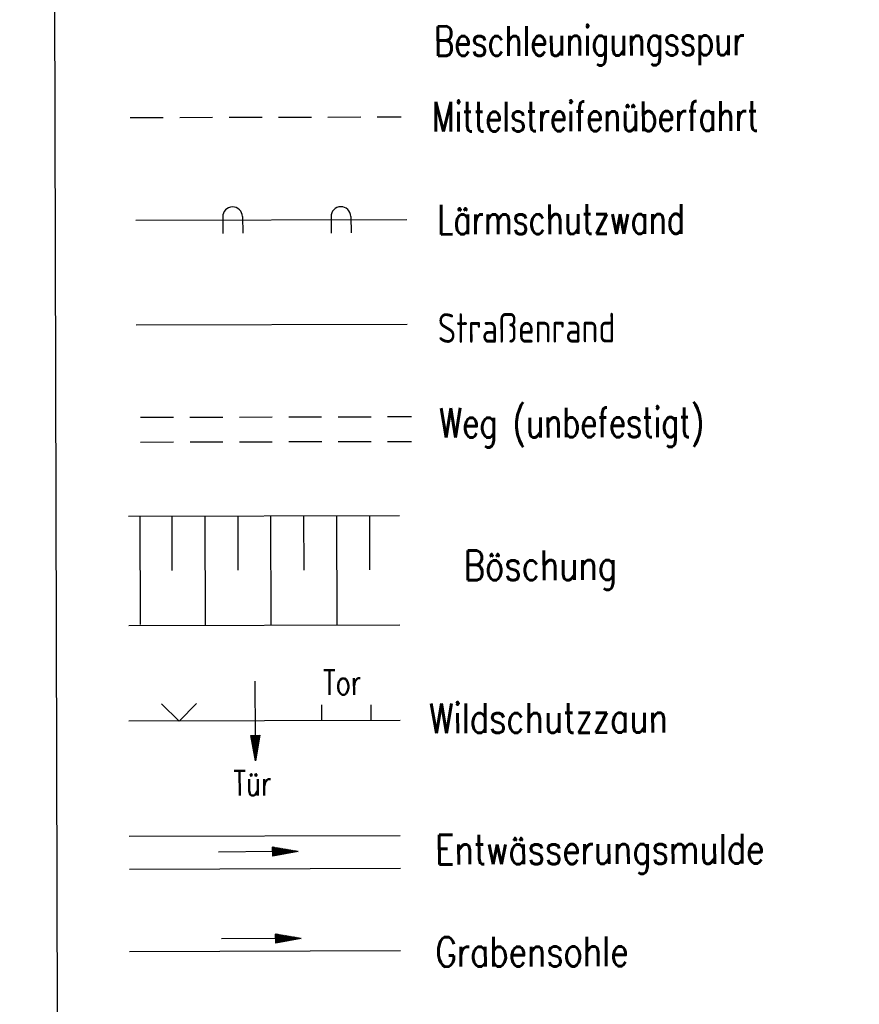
# Model space of a CAD drawing. Extents: x 0 to 1135, y 0 to 420.
# Tile 99 of 116: x 1028 to 1079, y 172 to 232. Entities that reach past the tile are written whole.
import ezdxf

# ---------------------------------------------------------------- set-up
doc = ezdxf.new("R2010")
doc.units = 0
doc.header["$LTSCALE"] = 2
doc.header["$MEASUREMENT"] = 0
doc.linetypes.add('AUSGEZOGEN', pattern=[0])
doc.linetypes.add('GESTRICH-X2', pattern=[1.5, 1, -0.5])
doc.layers.get('0').update_dxf_attribs({"color": 8, "linetype": 'AUSGEZOGEN'})
for name, color, linetype in [('BOESCHG', 8, 'AUSGEZOGEN'), ('FBRTOP', 8, 'AUSGEZOGEN'), ('GRABEN', 8, 'AUSGEZOGEN'), ('LAERMWAND', 8, 'AUSGEZOGEN'), ('LEGENDE', 7, 'AUSGEZOGEN'), ('MS-UEBERFAHRT', 8, 'GESTRICH-X2'), ('MULDE', 8, 'AUSGEZOGEN'), ('PFEILTOP', 8, 'AUSGEZOGEN'), ('STRASSE', 8, 'AUSGEZOGEN'), ('WEG', 8, 'GESTRICH-X2'), ('ZAUN', 8, 'AUSGEZOGEN')]:
    doc.layers.add(name, color=color, linetype=linetype)
doc.styles.add('ROMANS', font='romans.shx', dxfattribs={"width": 0.8})

# ---------------------------------------------------------------- blocks, each defined once
blk = doc.blocks.new('ZL')
at = {"color": 0}
for p, q in [((-1.066, 1.055), (0, 0)), ((0, 0), (1.055, 1.066))]:
    blk.add_line(p, q, dxfattribs=at)
blk = doc.blocks.new('PFEIL2')
at = {"color": 0}
for p, q in [((0.88, 0.002), (-2.401, -0.012)), ((0.881, -0.271), (0.879, 0.276)), ((0.879, 0.276), (2.429, 0.009)), ((0.911, 0.27), (0.879, 0.265)), ((0.965, 0.261), (0.879, 0.246)), ((1.019, 0.252), (0.879, 0.228)), ((1.073, 0.242), (0.879, 0.209)), ((1.127, 0.233), (0.879, 0.191)), ((1.181, 0.224), (0.879, 0.172)), ((1.235, 0.214), (0.879, 0.154)), ((1.289, 0.205), (0.879, 0.135)), ((1.343, 0.196), (0.879, 0.117)), ((1.397, 0.187), (0.879, 0.098)), ((1.451, 0.177), (0.879, 0.08)), ((1.505, 0.168), (0.879, 0.061)), ((1.559, 0.159), (0.88, 0.043)), ((1.613, 0.149), (0.88, 0.024)), ((1.668, 0.14), (0.88, 0.006)), ((1.722, 0.131), (0.88, -0.013)), ((1.776, 0.121), (0.88, -0.031)), ((1.83, 0.112), (0.88, -0.05)), ((1.884, 0.103), (0.88, -0.068)), ((1.938, 0.094), (0.88, -0.087)), ((1.992, 0.084), (0.88, -0.105)), ((2.046, 0.075), (0.88, -0.124)), ((2.1, 0.066), (0.88, -0.142)), ((2.154, 0.056), (0.88, -0.161)), ((2.208, 0.047), (0.88, -0.179)), ((2.262, 0.038), (0.881, -0.198)), ((2.316, 0.029), (0.881, -0.216)), ((2.37, 0.019), (0.881, -0.235)), ((2.424, 0.01), (0.881, -0.253)), ((2.429, 0.009), (0.881, -0.271))]:
    blk.add_line(p, q, dxfattribs=at)

msp = doc.modelspace()

# ---------------------------------------------------------------- linework, layer by layer
at = {"layer": 'BOESCHG'}
for p, q in [((1034.897, 195.061), (1034.88, 201.643)), ((1036.835, 198.34), (1036.827, 201.648)), ((1038.844, 195.038), (1038.827, 201.653)), ((1040.835, 198.35), (1040.827, 201.658)), ((1042.844, 195.049), (1042.827, 201.663)), ((1044.835, 198.36), (1044.827, 201.668)), ((1046.844, 195.059), (1046.827, 201.673)), ((1048.835, 198.37), (1048.827, 201.678))]:
    msp.add_line(p, q, dxfattribs=at)
for points in [[(1034.17, 201.641), (1050.635, 201.683)], [(1034.187, 194.997), (1050.652, 195.039)]]:
    msp.add_lwpolyline(points, dxfattribs=at)
at = {"layer": 'FBRTOP', "const_width": 0.5}
for points in [[(778.203, 222.125, 0.000004), (815.608, 224.799, -0.000002), (853.013, 227.472, -0.000001), (902.886, 231.036, 0.000001), (950, 234.403, 0.000002)], [(778.488, 218.136, 0.000004), (815.893, 220.809, -0.000002), (853.298, 223.482, -0.000001), (903.171, 227.046, 0.000001), (950, 230.392, 0.000002)], [(703.395, 216.78, -0.000001), (715.863, 217.671, 0.000009)], [(703.68, 212.79, -0.000001), (716.148, 213.681, 0.000009)]]:
    msp.add_lwpolyline(points, format="xyb", dxfattribs=at)
at = {"layer": 'GRABEN', "linetype": 'AUSGEZOGEN'}
msp.add_line((1034.238, 175.199), (1050.702, 175.242), dxfattribs=at)
at = {"layer": 'LAERMWAND'}
for p, q in [((1034.61, 219.612), (1051.074, 219.654)), ((1039.897, 219.817), (1039.913, 218.817)), ((1041.097, 219.836), (1041.113, 218.836)), ((1046.475, 219.829), (1046.491, 218.829)), ((1047.674, 219.848), (1047.69, 218.848))]:
    msp.add_line(p, q, dxfattribs=at)
for centre in [(1040.497, 219.826), (1047.075, 219.838)]:
    msp.add_arc(centre, 0.6, 0.91482, 180.91482, dxfattribs=at)
at = {"layer": 'LEGENDE'}
msp.add_lwpolyline([(1029.982, 117.15), (1123.993, 117.392), (1123.556, 287.54), (1029.545, 287.299)], close=True, dxfattribs=at)
at = {"layer": 'MS-UEBERFAHRT'}
msp.add_line((1034.283, 225.857), (1050.747, 225.899), dxfattribs=at)
at = {"layer": 'MULDE'}
for p, q in [((1034.22, 182.199), (1050.684, 182.242)), ((1034.225, 180.199), (1050.69, 180.242))]:
    msp.add_line(p, q, dxfattribs=at)
at = {"layer": 'STRASSE'}
msp.add_line((1034.641, 213.269), (1051.106, 213.311), dxfattribs=at)
at = {"layer": 'WEG'}
for p, q in [((1034.906, 207.644), (1051.371, 207.686)), ((1034.91, 206.14), (1051.374, 206.183))]:
    msp.add_line(p, q, dxfattribs=at)
at = {"layer": 'ZAUN'}
for p, q in [((1045.91, 189.239), (1045.908, 190.165)), ((1048.91, 189.247), (1048.908, 190.173)), ((1034.202, 189.199), (1050.667, 189.242))]:
    msp.add_line(p, q, dxfattribs=at)

# ---------------------------------------------------------------- block references
at = {"layer": 'PFEILTOP', "rotation": 0.1471602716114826}
for p in [(1042.051, 181.252), (1042.233, 175.97)]:
    msp.add_blockref('PFEIL2', p, dxfattribs=at)
at = {"layer": 'ZAUN'}
for name, p, rotation in [('PFEIL2', (1041.878, 189.203), 270.1471602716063), ('ZL', (1037.25, 189.191), 0.1471602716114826)]:
    msp.add_blockref(name, p, dxfattribs=dict(at, rotation=rotation))

# ---------------------------------------------------------------- texts
at = {"layer": 'LEGENDE', "style": 'ROMANS'}
for s, width, p in [('Beschleunigungsspur', 0.75, (1052.746, 229.595)), ('Mittelstreifenüberfahrt', 0.75, (1052.607, 225.002)), ('Lärmschutzwand', 0.75, (1052.934, 218.759)), ('Straßenrand', 0.75, (1052.966, 212.163)), ('Weg (unbefestigt)', 0.75, (1053.063, 206.407)), ('Böschung', 0.8, (1054.54, 197.742)), ('Wildschutzzaun', 0.8, (1052.442, 188.458)), ('Entwässerungsmulde', 0.8, (1052.813, 180.48)), ('Grabensohle', 0.8, (1052.829, 174.266))]:
    msp.add_text(s, height=1.8, rotation=0.14716, dxfattribs=dict(at, width=width)).set_placement(p)
at = {"layer": 'ZAUN', "style": 'ROMANS', "width": 0.75}
for s, p in [('Tor', (1045.993, 190.781)), ('Tür', (1040.544, 184.657))]:
    msp.add_text(s, height=1.5, rotation=0.14716, dxfattribs=at).set_placement(p)

doc.saveas('drawing.dxf')
